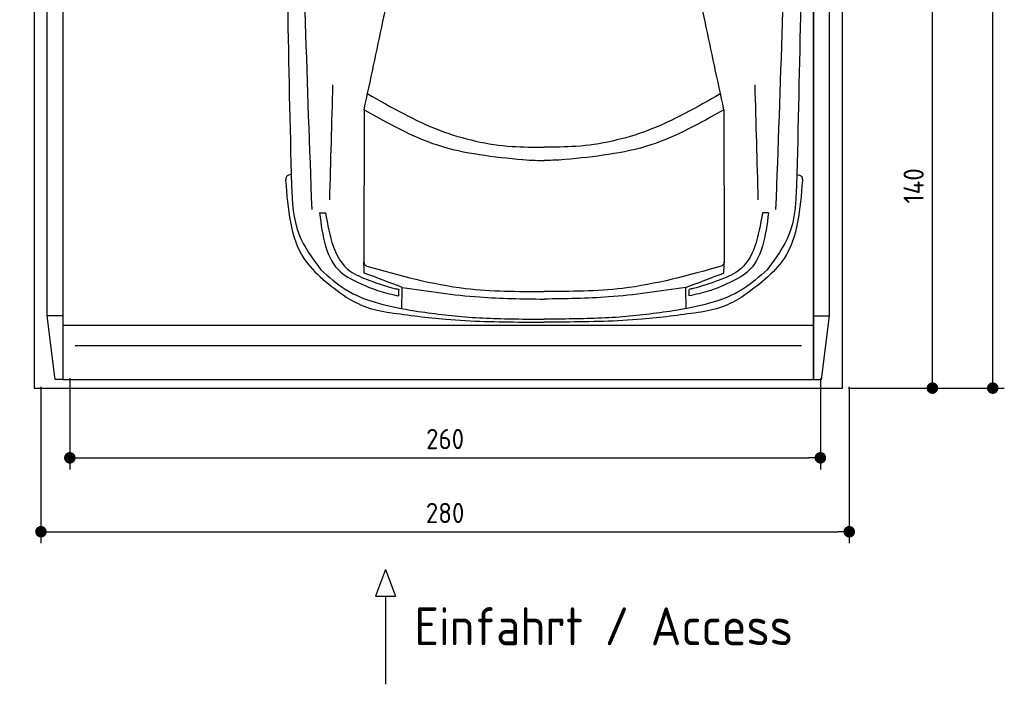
# Model space of a CAD drawing. Header units: millimetres. Extents: x -44 to 3387, y -1049 to 5649.
# Tile 1 of 4: x -24 to 3387, y -1049 to 1251. Entities that reach past the tile are written whole.
import ezdxf

# ---------------------------------------------------------------- set-up
doc = ezdxf.new("R2010")
doc.units = ezdxf.units.MM
for name, color, linetype in [('4', 3, 'Continuous'), ('5', 3, 'Continuous'), ('car', 1, 'Continuous')]:
    doc.layers.add(name, color=color, linetype=linetype)
doc.styles.get("Standard").update_dxf_attribs({"font": 'ISOCP.SHX'})
doc.dimstyles.new('GEN-ISO', dxfattribs={"dimscale": 20, "dimtxt": 3.5, "dimasz": 2, "dimexe": 2, "dimexo": 1, "dimgap": 1.5, "dimtad": 1, "dimdec": 1, "dimdsep": 46, "dimtxsty": 'STANDARD', "dimblk": 'PUNKT', "dimcen": 2, "dimclrd": 256, "dimclre": 256, "dimclrt": 2, "dimadec": 0, "dimazin": 0, "dimtp": 0.1, "dimtm": 0.1, "dimtfac": 0.71, "dimtdec": 1, "dimtmove": 2, "dimatfit": 3, "dimldrblk": 'PUNKT', "dimfxl": 1, "dimtolj": 1, "dimarcsym": 0})

# ---------------------------------------------------------------- blocks, each defined once
blk = doc.blocks.new('PUNKT')
at = {"layer": '4', "color": 0, "linetype": 'ByBlock'}
blk.add_line((-0.5, 0), (-1, 0), dxfattribs=at)
at = {"layer": '4', "color": 0, "linetype": 'ByBlock', "const_width": 0.5}
blk.add_lwpolyline([(-0.25, 0, 1), (0.25, 0, 1)], format="xyb", close=True, dxfattribs=at)
blk = doc.blocks.new('*D3')
at = {"layer": '5', "lineweight": -2}
for p, q in [((2896.4, 5275.8), (3387, 5275.8)), ((3347, 15.8), (3347, 5235.8)), ((2846.4, -24.2), (3387, -24.2))]:
    blk.add_line(p, q, dxfattribs=at)
at = {"layer": 'DEFPOINTS', "color": 0}
for p in [(2876.4, 5275.8), (3347, 5275.8), (2826.4, -24.2)]:
    blk.add_point(p, dxfattribs=at)
at = {"layer": '5', "lineweight": -2, "xscale": 40, "yscale": 40, "zscale": 40}
for p, rotation in [((3347, 5275.8), 90), ((3347, -24.2), 270)]:
    blk.add_blockref('PUNKT', p, dxfattribs=dict(at, rotation=rotation))
at = {"layer": '5', "color": 2, "insert": (3282, 2625.8), "char_height": 70, "attachment_point": 5, "rotation": 90}
blk.add_mtext('\\A1;530', dxfattribs=at)
blk = doc.blocks.new('*D4')
at = {"layer": '5', "lineweight": -2}
for p, q in [((50, -20), (50, -561.3)), ((2850, -20), (2850, -561.3)), ((90, -521.3), (2810, -521.3))]:
    blk.add_line(p, q, dxfattribs=at)
at = {"layer": 'DEFPOINTS', "color": 0}
for p in [(50, 0), (2850, 0), (2850, -521.3)]:
    blk.add_point(p, dxfattribs=at)
at = {"layer": '5', "lineweight": -2, "xscale": 40, "yscale": 40, "zscale": 40, "rotation": 180}
blk.add_blockref('PUNKT', (50, -521.3), dxfattribs=at)
at = {"layer": '5', "lineweight": -2, "xscale": 40, "yscale": 40, "zscale": 40}
blk.add_blockref('PUNKT', (2850, -521.3), dxfattribs=at)
at = {"layer": '5', "color": 2, "insert": (1450, -456.3), "char_height": 70, "attachment_point": 5}
blk.add_mtext('280', dxfattribs=at)
blk = doc.blocks.new('*D5')
at = {"layer": '5', "lineweight": -2}
for p, q in [((150, 10), (150, -305.5)), ((2750, 10), (2750, -305.5)), ((190, -265.5), (2710, -265.5))]:
    blk.add_line(p, q, dxfattribs=at)
at = {"layer": 'DEFPOINTS', "color": 0}
for p in [(150, 30), (2750, 30), (2750, -265.5)]:
    blk.add_point(p, dxfattribs=at)
at = {"layer": '5', "lineweight": -2, "xscale": 40, "yscale": 40, "zscale": 40, "rotation": 180}
blk.add_blockref('PUNKT', (150, -265.5), dxfattribs=at)
at = {"layer": '5', "lineweight": -2, "xscale": 40, "yscale": 40, "zscale": 40}
blk.add_blockref('PUNKT', (2750, -265.5), dxfattribs=at)
at = {"layer": '5', "color": 2, "insert": (1450, -200.5), "char_height": 70, "attachment_point": 5}
blk.add_mtext('260', dxfattribs=at)
blk = doc.blocks.new('*D6')
at = {"layer": '5', "lineweight": -2}
for p, q in [((2896.4, 1375.8), (3177.9, 1375.8)), ((3137.9, 15.8), (3137.9, 1335.8)), ((2846.4, -24.2), (3177.9, -24.2))]:
    blk.add_line(p, q, dxfattribs=at)
at = {"layer": 'DEFPOINTS', "color": 0}
for p in [(2876.4, 1375.8), (3137.9, 1375.8), (2826.4, -24.2)]:
    blk.add_point(p, dxfattribs=at)
at = {"layer": '5', "lineweight": -2, "xscale": 40, "yscale": 40, "zscale": 40}
for p, rotation in [((3137.9, 1375.8), 90), ((3137.9, -24.2), 270)]:
    blk.add_blockref('PUNKT', p, dxfattribs=dict(at, rotation=rotation))
at = {"layer": '5', "color": 2, "insert": (3072.9, 675.8), "char_height": 70, "attachment_point": 5, "rotation": 90}
blk.add_mtext('\\A1;140', dxfattribs=at)

msp = doc.modelspace()

# ---------------------------------------------------------------- linework, layer by layer
for p, q in [((126.43, 225.76), (71.43, 225.76)), ((98.93, 5.76), (71.43, 225.76)), ((2726.43, 225.76), (2781.43, 225.76)), ((2753.93, 5.76), (2781.43, 225.76)), ((126.43, 193.76), (2726.43, 193.76)), ((1243.48, -651.91), (1208.97, -744.61)), ((1243.48, -651.91), (1277.98, -744.61)), ((1208.97, -744.61), (1277.98, -744.61)), ((1243.48, -744.61), (1243.48, -1049.24))]:
    msp.add_line(p, q)
msp.add_lwpolyline([(2876.43, 5175.76), (2826.43, 5175.76), (2826.43, 5275.76), (26.43, 5275.76), (26.43, 5175.76), (-23.57, 5175.76), (-23.57, 1375.76), (26.43, 1375.76), (26.43, -24.24), (2826.43, -24.24), (2826.43, 1375.76), (2876.43, 1375.76)], close=True)
for points in [[(71.43, 5185.76), (126.43, 5185.76), (126.43, 5.76), (98.93, 5.76)], [(71.43, 225.76), (71.43, 5185.76)], [(126.43, 5.76), (2726.43, 5.76), (2726.43, 5185.76)], [(126.43, 5185.76), (126.43, 5.76)], [(2781.43, 5185.76), (2726.43, 5185.76), (2726.43, 5.76), (2753.93, 5.76)], [(2781.43, 225.76), (2781.43, 5185.76)], [(2684.41, 121.94), (1576.43, 121.94), (168.45, 121.94)]]:
    msp.add_lwpolyline(points)
at = {"layer": 'car'}
for p, q in [((1169.41, 939.37), (1168.54, 415.98)), ((2415.89, 939.35), (2416.74, 415.96)), ((1014.98, 582.62), (1035.49, 582.09)), ((2570.31, 582.6), (2549.8, 582.07)), ((1290.06, 295.01), (1290.06, 317.47)), ((2295.22, 294.99), (2295.22, 317.45)), ((1730.53, 214.79), (1792.64, 214.34)), ((1854.75, 214.79), (1792.64, 214.34)), ((1720.92, 204.21), (1792.64, 204.21)), ((1864.37, 204.21), (1792.64, 204.21))]:
    msp.add_line(p, q, dxfattribs=at)
for points, knots in [([(914.79, 3363.28), (903.86, 2884.2), (886.79, 1988.64), (907.82, 1093.13), (917.6, 676.67)], [283.9698587, 283.9698587, 283.9698587, 283.9698587, 1721.3370464, 2970.9050259, 2970.9050259, 2970.9050259, 2970.9050259]), ([(989.14, 593.65), (973.27, 1024.65), (939.16, 1951.24), (953.64, 2878.19), (965.43, 3374.01)], [0, 0, 0, 0, 1293.6136458, 2781.0913078, 2781.0913078, 2781.0913078, 2781.0913078]), ([(2596.15, 593.62), (2612.03, 1024.63), (2646.17, 1951.22), (2631.72, 2878.17), (2619.94, 3373.98)], [0, 0, 0, 0, 1293.6136458, 2781.0913078, 2781.0913078, 2781.0913078, 2781.0913078]), ([(2670.58, 3363.25), (2681.5, 2884.17), (2698.54, 1988.62), (2677.49, 1093.11), (2667.7, 676.65)], [283.9698587, 283.9698587, 283.9698587, 283.9698587, 1721.3370464, 2970.9050259, 2970.9050259, 2970.9050259, 2970.9050259]), ([(1169.41, 939.37), (1191.36, 1040.99), (1222.05, 1183.02), (1251.31, 1325.35), (1259.64, 1365.84)], [0, 0, 0, 0, 311.9023012, 435.9160376, 435.9160376, 435.9160376, 435.9160376]), ([(2415.89, 939.35), (2393.94, 1040.97), (2363.26, 1183.01), (2334, 1325.33), (2325.67, 1365.82)], [0, 0, 0, 0, 311.9023012, 435.9160376, 435.9160376, 435.9160376, 435.9160376]), ([(1182.06, 994.21), (1263.73, 947.46), (1419.5, 858.31), (1633.96, 810.2), (1755.83, 809.63), (1792.65, 809.46)], [0, 0, 0, 0, 281.2556803, 536.382347, 646.808065, 646.808065, 646.808065, 646.808065]), ([(2403.25, 994.19), (2321.57, 947.45), (2165.8, 858.3), (1951.34, 810.19), (1829.46, 809.63), (1792.65, 809.46)], [0, 0, 0, 0, 281.2556803, 536.382347, 646.808065, 646.808065, 646.808065, 646.808065]), ([(1169.41, 939.37), (1252.09, 892.71), (1423.12, 796.2), (1618.7, 776.61), (1719.73, 766.49)], [0, 0, 0, 0, 281.575554, 582.4593078, 582.4593078, 582.4593078, 582.4593078]), ([(2415.89, 939.35), (2333.21, 892.7), (2162.18, 796.19), (1966.6, 776.61), (1865.56, 766.49)], [0, 0, 0, 0, 281.575554, 582.4593078, 582.4593078, 582.4593078, 582.4593078]), ([(1719.73, 766.49), (1733.96, 765.57), (1758.24, 763.99), (1782.57, 763.9), (1792.65, 763.87)], [0, 0, 0, 0, 42.7526719, 72.9754445, 72.9754445, 72.9754445, 72.9754445]), ([(1865.56, 766.49), (1851.34, 765.57), (1827.05, 763.99), (1802.72, 763.9), (1792.65, 763.87)], [0, 0, 0, 0, 42.7526719, 72.9754445, 72.9754445, 72.9754445, 72.9754445]), ([(916.67, 715.06), (910.09, 713.65), (898.19, 711.09), (897.86, 699.25), (897.7, 693.96)], [0, 0, 0, 0, 17.6855738, 31.9747259, 31.9747259, 31.9747259, 31.9747259]), ([(897.7, 693.96), (905.19, 596.23), (918.05, 428.43), (1051.43, 331.18), (1107.13, 290.58)], [0, 0, 0, 0, 276.6193928, 474.9249952, 474.9249952, 474.9249952, 474.9249952]), ([(2687.59, 693.94), (2680.1, 596.2), (2667.24, 428.4), (2533.85, 331.16), (2478.15, 290.56)], [0, 0, 0, 0, 276.6193928, 474.9249952, 474.9249952, 474.9249952, 474.9249952]), ([(2668.62, 715.04), (2675.2, 713.62), (2687.1, 711.07), (2687.44, 699.23), (2687.59, 693.94)], [0, 0, 0, 0, 17.6855738, 31.9747259, 31.9747259, 31.9747259, 31.9747259]), ([(917.6, 676.67), (920.52, 618.87), (925.95, 511.1), (990.16, 424.92), (1019.94, 384.95)], [0, 0, 0, 0, 169.1446437, 315.395211, 315.395211, 315.395211, 315.395211]), ([(2667.7, 676.65), (2664.78, 618.85), (2659.33, 511.07), (2595.12, 424.89), (2565.35, 384.93)], [0, 0, 0, 0, 169.1446437, 315.395211, 315.395211, 315.395211, 315.395211]), ([(1014.98, 582.62), (1025.54, 502.59), (1040.03, 392.69), (1133.45, 348.46), (1158.83, 336.43)], [0, 0, 0, 0, 218.0440249, 299.4054584, 299.4054584, 299.4054584, 299.4054584]), ([(1035.49, 582.09), (1050.11, 501.85), (1069.79, 393.88), (1164.57, 357.7), (1188.92, 348.4)], [0, 0, 0, 0, 218.4397328, 293.9209562, 293.9209562, 293.9209562, 293.9209562]), ([(2549.8, 582.07), (2535.18, 501.83), (2515.5, 393.86), (2420.71, 357.68), (2396.37, 348.39)], [0, 0, 0, 0, 218.4397328, 293.9209562, 293.9209562, 293.9209562, 293.9209562]), ([(2570.31, 582.6), (2559.75, 502.57), (2545.25, 392.67), (2451.84, 348.44), (2426.45, 336.42)], [0, 0, 0, 0, 218.0440249, 299.4054584, 299.4054584, 299.4054584, 299.4054584]), ([(1168.54, 415.98), (1168.77, 412.04), (1169.22, 404.27), (1175.55, 399.76), (1178.66, 397.54)], [0, 0, 0, 0, 11.2191559, 22.0826584, 22.0826584, 22.0826584, 22.0826584]), ([(2416.74, 415.96), (2416.52, 412.02), (2416.06, 404.25), (2409.74, 399.74), (2406.63, 397.52)], [0, 0, 0, 0, 11.2191559, 22.0826584, 22.0826584, 22.0826584, 22.0826584]), ([(1019.94, 384.95), (1047.12, 360.82), (1137.95, 280.17), (1259.85, 258.19), (1345.28, 242.78)], [0, 0, 0, 0, 107.7841305, 360.2185818, 360.2185818, 360.2185818, 360.2185818]), ([(1178.66, 397.54), (1291.87, 366.11), (1493.04, 310.28), (1701.5, 310.27), (1792.64, 310.27)], [0, 0, 0, 0, 350.4108358, 622.6640922, 622.6640922, 622.6640922, 622.6640922]), ([(2406.63, 397.52), (2293.42, 366.1), (2092.24, 310.27), (1883.79, 310.27), (1792.64, 310.27)], [0, 0, 0, 0, 350.4108358, 622.6640922, 622.6640922, 622.6640922, 622.6640922]), ([(2565.35, 384.93), (2538.17, 360.8), (2447.33, 280.16), (2325.43, 258.17), (2240, 242.77)], [0, 0, 0, 0, 107.7841305, 360.2185818, 360.2185818, 360.2185818, 360.2185818]), ([(1188.92, 348.4), (1217.76, 337.83), (1251.07, 325.63), (1285.71, 318.38), (1290.35, 317.4)], [0, 0, 0, 0, 91.8951121, 106.1269216, 106.1269216, 106.1269216, 106.1269216]), ([(2396.37, 348.39), (2367.52, 337.82), (2334.21, 325.61), (2299.57, 318.36), (2294.93, 317.39)], [0, 0, 0, 0, 91.8951121, 106.1269216, 106.1269216, 106.1269216, 106.1269216]), ([(1158.83, 336.43), (1180.18, 327.39), (1222.61, 309.42), (1267.67, 299.79), (1290.06, 295.01)], [0, 0, 0, 0, 69.377531, 137.8923851, 137.8923851, 137.8923851, 137.8923851]), ([(1301.85, 324.43), (1390.68, 311.14), (1553.42, 286.79), (1717.92, 284.84), (1792.64, 283.95)], [0, 0, 0, 0, 269.0483183, 492.9614238, 492.9614238, 492.9614238, 492.9614238]), ([(2283.43, 324.41), (2194.61, 311.13), (2031.86, 286.78), (1867.36, 284.83), (1792.64, 283.95)], [0, 0, 0, 0, 269.0483183, 492.9614238, 492.9614238, 492.9614238, 492.9614238]), ([(2426.45, 336.42), (2405.11, 327.37), (2362.67, 309.4), (2317.61, 299.78), (2295.22, 294.99)], [0, 0, 0, 0, 69.377531, 137.8923851, 137.8923851, 137.8923851, 137.8923851]), ([(1107.13, 290.58), (1129.09, 278.1), (1176.36, 251.24), (1230.06, 242.21), (1258.82, 237.37)], [0, 0, 0, 0, 75.1751048, 161.8549901, 161.8549901, 161.8549901, 161.8549901]), ([(2478.15, 290.56), (2456.2, 278.08), (2408.92, 251.23), (2355.22, 242.19), (2326.47, 237.36)], [0, 0, 0, 0, 75.1751048, 161.8549901, 161.8549901, 161.8549901, 161.8549901]), ([(1345.28, 242.78), (1407.22, 234.54), (1535.07, 217.52), (1664.04, 215.72), (1730.53, 214.79)], [0, 0, 0, 0, 187.2779954, 386.5628783, 386.5628783, 386.5628783, 386.5628783]), ([(2240, 242.77), (2178.06, 234.53), (2050.21, 217.51), (1921.24, 215.71), (1854.75, 214.79)], [0, 0, 0, 0, 187.2779954, 386.5628783, 386.5628783, 386.5628783, 386.5628783]), ([(1258.82, 237.37), (1323.47, 228.54), (1476.73, 207.61), (1631.46, 205.46), (1720.92, 204.21)], [0, 0, 0, 0, 195.6036309, 463.6607574, 463.6607574, 463.6607574, 463.6607574]), ([(2326.47, 237.36), (2261.81, 228.53), (2108.55, 207.6), (1953.82, 205.45), (1864.37, 204.21)], [0, 0, 0, 0, 195.6036309, 463.6607574, 463.6607574, 463.6607574, 463.6607574])]:
    msp.add_open_spline(points, degree=3, knots=knots, dxfattribs=at)
for points in [[(1050.49, 627.82), (1054.18, 760.5), (1057.86, 893.17), (1061.55, 1025.85)], [(2534.8, 627.8), (2531.12, 760.48), (2527.44, 893.15), (2523.75, 1025.83)], [(1169.68, 374.04), (1169.36, 387.11), (1169.04, 400.19), (1168.72, 413.26)], [(2415.61, 374.02), (2415.93, 387.1), (2416.25, 400.17), (2416.57, 413.24)], [(1301.85, 324.43), (1257.8, 340.97), (1213.74, 357.5), (1169.68, 374.04)], [(2283.43, 324.41), (2327.49, 340.95), (2371.55, 357.49), (2415.61, 374.02)], [(1299.85, 251.15), (1300.52, 275.58), (1301.19, 300), (1301.85, 324.43)], [(2285.44, 251.14), (2284.77, 275.56), (2284.1, 299.99), (2283.43, 324.41)]]:
    msp.add_open_spline(points, degree=3, dxfattribs=at)

# ---------------------------------------------------------------- texts
msp.add_text('Einfahrt / Access', height=131.25).set_placement((1343.89, -914.18))

# ---------------------------------------------------------------- dimensions: what is measured, and where the dimension line sits
at = {"layer": '5'}
for base, p2, picture, middle in [((3347.03, 5275.76), (2876.43, 5275.76), '*D3', (3282.03, 2625.76)), ((3137.93, 1375.76), (2876.43, 1375.76), '*D6', (3072.93, 675.76))]:
    dim = msp.add_linear_dim(base=base, p1=(2826.43, -24.24), p2=p2, angle=270, dimstyle='GEN-ISO', override={"dimlfac": 0.1}, dxfattribs=at)
    dim.commit()
    dim.dimension.update_dxf_attribs({"geometry": picture, "text_midpoint": middle})
for base, p1, p2, picture, middle in [((2850, -521.33), (50, 0), (2850, 0), '*D4', (1450, -456.32)), ((2750, -265.52), (150, 30), (2750, 30), '*D5', (1450, -200.51))]:
    dim = msp.add_linear_dim(base=base, p1=p1, p2=p2, dimstyle='GEN-ISO', override={"dimlfac": 0.1, "dimtolj": 0}, dxfattribs=at)
    dim.commit()
    dim.dimension.update_dxf_attribs({"geometry": picture, "text_midpoint": middle})

doc.saveas('drawing.dxf')
